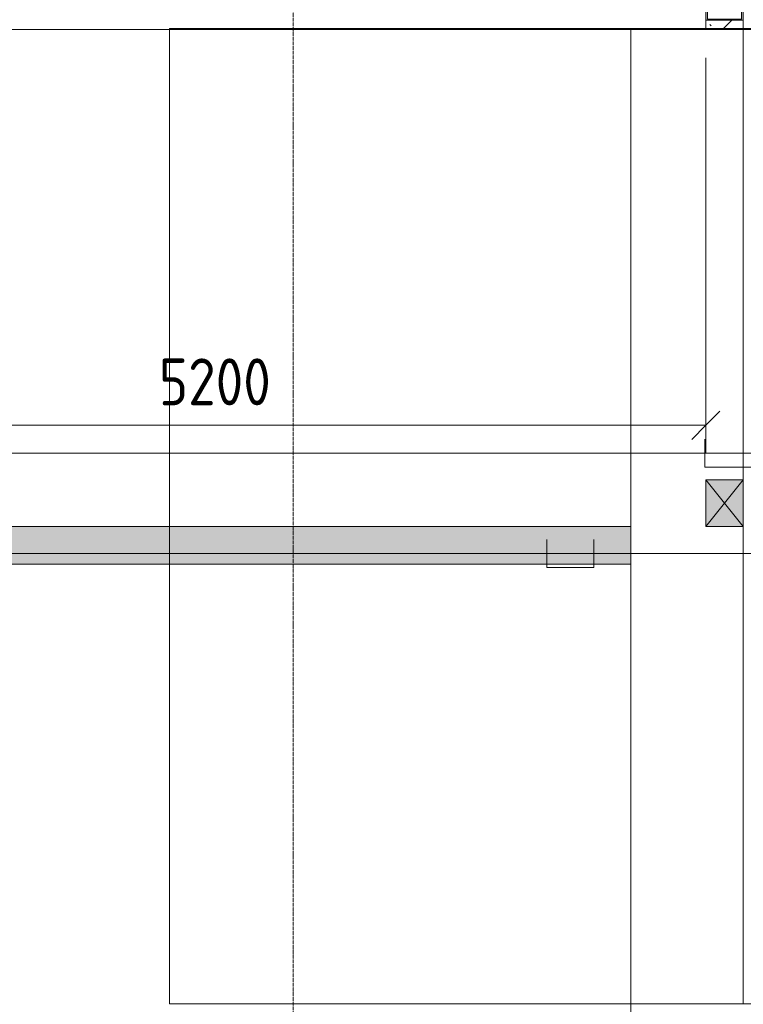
# Model space of a CAD drawing. Header units: millimetres. Extents: x -32229 to 288056, y -13689 to 125138.
# Tile 45 of 193: x 23378 to 27235, y 53253 to 58503. Entities that reach past the tile are written whole.
import ezdxf

# ---------------------------------------------------------------- set-up
doc = ezdxf.new("R2010")
doc.units = ezdxf.units.MM
doc.linetypes.add('ADSK_Линия сетки', pattern=[25, 20, -2.5, 0, -2.5])
for name, color, linetype, lineweight in [('A-ANNO-DIMS', 7, 'Continuous', 9), ('A-ANNO-DIMS-200', 7, 'Continuous', 9), ('A-DOOR', 7, 'Continuous', 18), ('A-FLOR', 7, 'Continuous', 18), ('A-GLAZ', 7, 'Continuous', 18), ('A-WALL-PATT', 7, 'Continuous', 40), ('I-WALL', 7, 'Continuous', 18), ('M-EQPM', 7, 'Continuous', 18), ('S-COLS', 7, 'Continuous', 18), ('S-GRID', 7, 'Continuous', 9)]:
    doc.layers.add(name, color=color, linetype=linetype, lineweight=lineweight)
doc.layers.add('A-DETL', color=7, linetype='Continuous', lineweight=9, true_color=0x00a600)
doc.styles.add('GOST Common_3', font='GOST_Common.ttf', dxfattribs={"width": 0.9, "height": 250})
doc.dimstyles.new('ГОСТ_2_5_мм2', dxfattribs={"dimscale": 304.8, "dimtxt": 251.428749, "dimasz": 0.492126, "dimexe": 0.492126, "dimexo": 0.656168, "dimgap": 0.098425, "dimtad": 1, "dimdec": 0, "dimdsep": 46, "dimtxsty": 'GOST Common_3', "dimblk1": 'OBLIQUE', "dimblk2": 'OBLIQUE', "dimsah": 1, "dimcen": 0.09, "dimazin": 2, "dimtfac": 1, "dimtdec": 4, "dimtix": 1, "dimtmove": 0, "dimatfit": 3, "dimfxl": 1, "dimtvp": 1, "dimtolj": 1, "dimtzin": 0, "dimarcsym": 2})

# ---------------------------------------------------------------- blocks, each defined once
blk = doc.blocks.new('АР-Ворота сборка - Ворота секционные_5200х2600 _h_-7302885--02 ЭО')
at = {"layer": 'A-DOOR', "color": 253, "lineweight": 5, "true_color": 0xaaaaaa}
for p, q in [((2725, 2958.8), (-2475, 2958.8)), ((-2475, 2958.8), (-2475, -842.9)), ((2725, -842.9), (2725, 2958.8)), ((-2475, -100), (2725, -100)), ((-2475, -842.9), (2725, -842.9))]:
    blk.add_line(p, q, dxfattribs=at)
blk = doc.blocks.new('АР_Лоток - 200х100h_ЛВ1-7189178--02 ЭО')
at = {"layer": 'M-EQPM', "lineweight": 13, "true_color": 0xf3f3f3}
blk.add_hatch(color=7, dxfattribs=at).paths.add_polyline_path([(0, -100), (18550, -100), (18550, 100), (0, 100)])
blk = doc.blocks.new('АР_Фахверк_ _Швеллер полки параллельные_ - 20П-4512172--02 ЭО')
at = {"layer": 'S-COLS', "lineweight": 15, "true_color": 0xaaaaaa}
blk.add_hatch(color=253, dxfattribs=at).paths.add_polyline_path([(53, -100), (53, -91), (-17.8, -91), (-17.8, 91), (53, 91), (53, 100), (-23, 100), (-23, -100)])
at = {"layer": 'S-COLS', "color": 253, "lineweight": 15, "true_color": 0xaaaaaa}
for p, q in [((53, 100), (-23, 100)), ((-23, 100), (-23, -100)), ((-17.8, -91), (-17.8, 91)), ((-17.8, 91), (53, 91)), ((53, 91), (53, 100)), ((-23, -100), (53, -100)), ((53, -91), (-17.8, -91)), ((53, -100), (53, -91))]:
    blk.add_line(p, q, dxfattribs=at)
blk = doc.blocks.new('АР_Отверстие прямоугольное - ЭОМ-7434333--02 ЭО')
at = {"layer": 'A-GLAZ', "lineweight": 13, "true_color": 0xf0f0f0}
blk.add_hatch(color=7, dxfattribs=at).paths.add_polyline_path([(0, -100), (250, -100), (250, 100), (0, 100)])
at = {"layer": 'A-GLAZ', "color": 253, "lineweight": 5, "true_color": 0xaaaaaa}
for p, q in [((250, 100), (0, -100)), ((0, 100), (250, -100))]:
    blk.add_line(p, q, dxfattribs=at)
at = {"layer": 'A-GLAZ', "color": 253, "lineweight": 13, "true_color": 0xaaaaaa}
for p, q in [((250, 100), (0, 100)), ((0, 100), (0, -100)), ((0, 100), (0, -100)), ((250, -100), (250, 100)), ((250, 100), (250, -100)), ((0, -100), (250, -100))]:
    blk.add_line(p, q, dxfattribs=at)
blk = doc.blocks.new('Наметкина 10_РД_АР_П_rvt-1--02 ЭО')
at = {"layer": 'A-WALL-PATT', "lineweight": 5, "true_color": 0xaaaaaa}
h = blk.add_hatch(dxfattribs=at)
h.set_pattern_fill('FP_1', color=253, style=0, pattern_type=2)
h.set_pattern_definition([(135, (300.56, 377.28), (-565.6854, 6e-14), [10, -790]), (135, (349.8, 474.73), (-565.6854, 6e-14), [10, -790]), (135, (423.93, 473.06), (-565.6854, 6e-14), [10, -790]), (135, (229.92, 447.9), (-565.6854, 6e-14), [10, -790]), (135, (155.08, 447.9), (-565.6854, 6e-14), [10, -790]), (135, (114.9, 369.03), (-565.6854, 6e-14), [10, -790]), (135, (132.43, 285.8), (-565.6854, 6e-14), [10, -790]), (135, (214.66, 322), (-565.6854, 6e-14), [10, -790]), (135, (198.16, 261.88), (-565.6854, 6e-14), [10, -790]), (135, (45.2, 272.9), (-565.6854, 6e-14), [10, -790]), (135, (42.32, 336.16), (-565.6854, 6e-14), [10, -790]), (135, (92.26, 192.24), (-565.6854, 6e-14), [10, -790]), (135, (7.07, 149.2), (-565.6854, 6e-14), [10, -790]), (135, (80.6, 95.1), (-565.6854, 6e-14), [10, -790]), (135, (79.53, 36.94), (-565.6854, 6e-14), [10, -790]), (135, (153.87, 74.56), (-565.6854, 6e-14), [10, -790]), (135, (228.35, 124.8), (-565.6854, 6e-14), [10, -790]), (135, (279.75, 180.4), (-565.6854, 6e-14), [10, -790]), (135, (282.9, 31.63), (-565.6854, 6e-14), [10, -790]), (135, (377.38, 53.45), (-565.6854, 6e-14), [10, -790]), (135, (352.28, 102.7), (-565.6854, 6e-14), [10, -790]), (135, (354.05, 0), (-565.6854, 6e-14), [10, -790]), (135, (553.23, 16.45), (-565.6854, 6e-14), [10, -790]), (135, (542.38, 63.45), (-565.6854, 6e-14), [10, -790]), (135, (536.58, 239.3), (-565.6854, 6e-14), [10, -790]), (135, (475.85, 203.9), (-565.6854, 6e-14), [10, -790]), (135, (475.85, 316.54), (-565.6854, 6e-14), [10, -790]), (135, (520.8, 408.7), (-565.6854, 6e-14), [10, -790]), (135, (551.1, 470.8), (-565.6854, 6e-14), [10, -790]), (135, (235.25, 537.93), (-565.6854, 6e-14), [10, -790]), (135, (407.25, 547.65), (-565.6854, 6e-14), [10, -790]), (135, (94.5, 558.6), (-565.6854, 6e-14), [10, -790]), (135, (46.4, 532.3), (-565.6854, 6e-14), [10, -790]), (135, (85.56, 465.04), (-565.6854, 6e-14), [10, -790]), (135, (355.53, 181.14), (-565.6854, 6e-14), [10, -790]), (135, (362.23, 243.6), (-565.6854, 6e-14), [10, -790]), (135, (413.45, 344.1), (-565.6854, 6e-14), [10, -790]), (135, (286.3, 273.25), (-565.6854, 6e-14), [10, -790]), (135, (423.02, 263.72), (-565.6854, 6e-14), [10, -790]), (135, (162.94, 190.2), (-565.6854, 6e-14), [10, -790]), (135, (470.25, 120.93), (-565.6854, 6e-14), [10, -790]), (135, (484.48, 9.78), (-565.6854, 6e-14), [10, -790]), (45, (0, 212.13), (-565.6854, 0), []), (45, (212.13, 0), (-565.6854, 0), []), (45, (353.55, 0), (-565.6854, 0), []), (45, (0, 353.55), (-565.6854, 0), [])])
h.paths.add_polyline_path([(27044.3, 58455), (27235.3, 58455), (27235.3, 58500), (27035.3, 58500), (27035.3, 58455)])
at = {"layer": 'A-FLOR', "color": 253, "lineweight": 13, "true_color": 0xaaaaaa}
for p, q in [((10735.3, 58450), (26635.3, 58450)), ((10735.3, 58450), (27035.3, 58450)), ((27635.3, 58450), (26635.3, 58450)), ((26635.3, 58450), (26635.3, 52950)), ((27035.3, 58450), (27035.3, 58455)), ((27235.3, 58455), (27235.3, 58450)), ((27235.3, 58450), (41285.3, 58450)), ((8085.3, 55800), (26635.3, 55800)), ((26635.3, 55600), (8085.3, 55600))]:
    blk.add_line(p, q, dxfattribs=at)
at = {"layer": 'I-WALL', "color": 253, "lineweight": 13, "true_color": 0xaaaaaa}
for p, q in [((27035.3, 58500), (27035.3, 58455)), ((27235.3, 58455), (27235.3, 58500)), ((27035.3, 58455), (27235.3, 58455))]:
    blk.add_line(p, q, dxfattribs=at)
at = {"layer": 'A-DOOR', "color": 253, "lineweight": 13, "true_color": 0xaaaaaa, "rotation": 90}
blk.add_blockref('АР-Ворота сборка - Ворота секционные_5200х2600 _h_-7302885--02 ЭО', (27135.3, 55730), dxfattribs=at)
at = {"layer": 'A-GLAZ', "color": 253, "lineweight": 13, "true_color": 0xaaaaaa, "rotation": 90}
blk.add_blockref('АР_Отверстие прямоугольное - ЭОМ-7434333--02 ЭО', (27135.3, 55800), dxfattribs=at)
at = {"layer": 'M-EQPM', "color": 253, "lineweight": 13, "true_color": 0xaaaaaa}
blk.add_blockref('АР_Лоток - 200х100h_ЛВ1-7189178--02 ЭО', (8085.3, 55700), dxfattribs=at)
at = {"layer": 'S-COLS', "color": 253, "lineweight": 13, "true_color": 0xaaaaaa, "rotation": 90.00000000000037}
blk.add_blockref('АР_Фахверк_ _Швеллер полки параллельные_ - 20П-4512172--02 ЭО', (27135.3, 58523), dxfattribs=at)
blk = doc.blocks.new('DIMBLOCK152--02 ЭО')
at = {"layer": 'A-ANNO-DIMS-200'}
for p, q in [((27035.3, 58300), (27035.3, 56189.9)), ((27035.3, 56339.9), (27035.3, 58300)), ((21835.7, 56196.8), (21835.7, 56489.9)), ((21835.7, 56339.9), (21910.7, 56414.9)), ((27035.3, 56339.9), (27110.3, 56414.9)), ((21835.7, 56339.9), (21760.7, 56264.9)), ((21835.7, 56339.9), (27035.3, 56339.9)), ((21835.7, 56339.9), (21835.7, 56196.8)), ((27035.3, 56339.9), (26960.3, 56264.9))]:
    blk.add_line(p, q, dxfattribs=at)
at = {"layer": 'A-ANNO-DIMS-200', "color": 0, "insert": (24120.1, 56696.6), "char_height": 250, "width": 756.843, "attachment_point": 1, "line_spacing_factor": 1.022761, "style": 'GOST Common_3'}
blk.add_mtext('5200', dxfattribs=at)
blk = doc.blocks.new('_Oblique')
at = {"color": 0, "linetype": 'ByBlock', "lineweight": -2}
blk.add_line((-0.5, -0.5), (0.5, 0.5), dxfattribs=at)

msp = doc.modelspace()

# ---------------------------------------------------------------- linework, layer by layer
at = {"layer": 'A-DETL', "color": 5, "true_color": 0x0000ff}
for p, q in [((27031.2, 56266.2), (27031.2, 56116.2)), ((47035.8, 56191.2), (-13464.7, 56191.2)), ((27031.2, 56116.2), (27281.2, 56116.2))]:
    msp.add_line(p, q, dxfattribs=at)
at = {"layer": 'A-DETL', "color": 1, "true_color": 0xff0000}
for p, q in [((26187.9, 55731.2), (26187.9, 55581.2)), ((26437.9, 55581.2), (26437.9, 55731.2)), ((35585.3, 55656.2), (-9018.8, 55656.2)), ((26187.9, 55581.2), (26437.9, 55581.2))]:
    msp.add_line(p, q, dxfattribs=at)
at = {"layer": 'S-GRID', "color": 253, "linetype": 'ADSK_Линия сетки', "true_color": 0xaaaaaa}
msp.add_line((24835.3, -12088.9), (24835.3, 125138.4), dxfattribs=at)

# ---------------------------------------------------------------- block references
at = {"lineweight": 5}
msp.add_blockref('Наметкина 10_РД_АР_П_rvt-1--02 ЭО', (0, 0), dxfattribs=at)

# ---------------------------------------------------------------- dimensions: what is measured, and where the dimension line sits
at = {"layer": 'A-ANNO-DIMS'}
dim = msp.add_linear_dim(base=(27035.3, 56339.9), p1=(21835.7, 55996.8), p2=(27035.3, 58500), dimstyle='ГОСТ_2_5_мм2', override={"dimpost": '<>', "dimfxl": 5770.781702}, dxfattribs=at)
dim.commit()
dim.dimension.update_dxf_attribs({"geometry": 'DIMBLOCK152--02 ЭО', "text_midpoint": (24435.5, 56494.9)})

doc.saveas('drawing.dxf')
